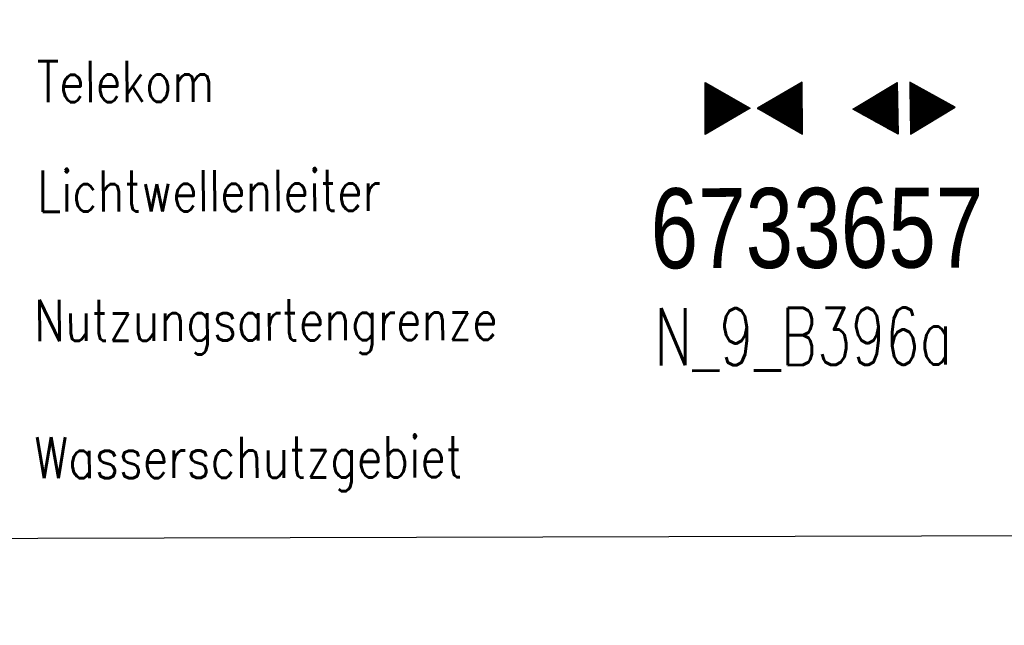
# Model space of a CAD drawing. Extents: x 0 to 1135, y 0 to 420.
# Tile 95 of 116: x 1051 to 1094, y 113 to 140. Entities that reach past the tile are written whole.
import ezdxf

# ---------------------------------------------------------------- set-up
doc = ezdxf.new("R2010")
doc.units = 0
doc.header["$LTSCALE"] = 2
doc.header["$MEASUREMENT"] = 0
doc.linetypes.add('AUSGEZOGEN', pattern=[0])
doc.layers.get('0').update_dxf_attribs({"color": 8, "linetype": 'AUSGEZOGEN'})
for name, color, linetype in [('BW-SCHRIFT', 8, 'AUSGEZOGEN'), ('FBRTOP', 8, 'AUSGEZOGEN'), ('GEF', 8, 'AUSGEZOGEN'), ('LEGENDE', 7, 'AUSGEZOGEN')]:
    doc.layers.add(name, color=color, linetype=linetype)
doc.styles.add('ROMANS', font='romans.shx', dxfattribs={"width": 0.8})
doc.styles.add('UNIR-O', font='unir_o.shx')

# ---------------------------------------------------------------- blocks, each defined once
blk = doc.blocks.new('*X20')
at = {"color": 0}
for p, q in [((379.636, 182.407), (379.645, 182.415)), ((379.64, 182.401), (379.654, 182.415)), ((379.643, 182.395), (379.663, 182.415)), ((379.646, 182.39), (379.672, 182.415)), ((379.649, 182.384), (379.68, 182.415)), ((379.653, 182.379), (379.689, 182.415)), ((379.656, 182.373), (379.698, 182.415)), ((379.659, 182.367), (379.707, 182.415)), ((379.662, 182.362), (379.716, 182.415)), ((379.665, 182.356), (379.725, 182.415)), ((379.669, 182.351), (379.733, 182.415)), ((379.672, 182.345), (379.742, 182.415)), ((379.675, 182.339), (379.751, 182.415)), ((379.678, 182.334), (379.76, 182.415)), ((379.682, 182.328), (379.769, 182.415)), ((379.685, 182.323), (379.778, 182.415)), ((379.688, 182.317), (379.786, 182.415)), ((379.691, 182.311), (379.795, 182.415)), ((379.695, 182.306), (379.804, 182.415)), ((379.698, 182.3), (379.813, 182.415)), ((379.701, 182.295), (379.822, 182.415)), ((379.704, 182.289), (379.831, 182.415)), ((379.708, 182.283), (379.839, 182.415)), ((379.711, 182.278), (379.848, 182.415)), ((379.714, 182.272), (379.857, 182.415)), ((379.717, 182.267), (379.866, 182.415)), ((379.72, 182.261), (379.875, 182.415)), ((379.724, 182.255), (379.884, 182.415)), ((379.727, 182.25), (379.892, 182.415)), ((379.73, 182.244), (379.901, 182.415)), ((379.733, 182.239), (379.91, 182.415)), ((379.737, 182.233), (379.919, 182.415)), ((379.74, 182.227), (379.928, 182.415)), ((379.743, 182.222), (379.937, 182.415)), ((379.746, 182.216), (379.946, 182.415)), ((379.75, 182.21), (379.954, 182.415)), ((379.753, 182.205), (379.963, 182.415)), ((379.756, 182.199), (379.972, 182.415)), ((379.759, 182.194), (379.981, 182.415)), ((379.763, 182.188), (379.99, 182.415)), ((379.766, 182.182), (379.999, 182.415)), ((379.769, 182.177), (380.007, 182.415)), ((379.772, 182.171), (380.016, 182.415)), ((379.775, 182.166), (380.025, 182.415)), ((379.779, 182.16), (380.034, 182.415)), ((379.782, 182.154), (380.043, 182.415)), ((379.785, 182.149), (380.052, 182.415)), ((379.788, 182.143), (380.06, 182.415)), ((379.792, 182.138), (380.069, 182.415)), ((379.795, 182.132), (380.078, 182.415)), ((379.798, 182.126), (380.087, 182.415)), ((379.801, 182.121), (380.096, 182.415)), ((379.805, 182.115), (380.105, 182.415)), ((379.808, 182.11), (380.113, 182.415)), ((379.811, 182.104), (380.122, 182.415)), ((379.814, 182.098), (380.131, 182.415)), ((379.818, 182.093), (380.14, 182.415)), ((379.821, 182.087), (380.149, 182.415)), ((379.824, 182.082), (380.158, 182.415)), ((379.827, 182.076), (380.166, 182.415)), ((379.83, 182.07), (380.175, 182.415)), ((379.834, 182.065), (380.184, 182.415)), ((379.837, 182.059), (380.193, 182.415)), ((379.84, 182.054), (380.202, 182.415)), ((379.843, 182.048), (380.211, 182.415)), ((379.847, 182.042), (380.22, 182.415)), ((379.85, 182.037), (380.228, 182.415)), ((379.853, 182.031), (380.237, 182.415)), ((379.856, 182.026), (380.246, 182.415)), ((379.86, 182.02), (380.255, 182.415)), ((379.863, 182.014), (380.264, 182.415)), ((379.866, 182.009), (380.273, 182.415)), ((379.869, 182.003), (380.281, 182.415)), ((379.873, 181.998), (380.29, 182.415)), ((379.876, 181.992), (380.299, 182.415)), ((379.879, 181.986), (380.308, 182.415)), ((379.882, 181.981), (380.317, 182.415)), ((379.885, 181.975), (380.326, 182.415)), ((379.889, 181.97), (380.334, 182.415)), ((379.892, 181.964), (380.343, 182.415)), ((379.895, 181.958), (380.352, 182.415)), ((379.898, 181.953), (380.361, 182.415)), ((379.902, 181.947), (380.37, 182.415)), ((379.905, 181.942), (380.379, 182.415)), ((379.908, 181.936), (380.387, 182.415)), ((379.911, 181.93), (380.396, 182.415)), ((379.915, 181.925), (380.405, 182.415)), ((379.918, 181.919), (380.414, 182.415)), ((379.921, 181.914), (380.423, 182.415)), ((379.924, 181.908), (380.432, 182.415)), ((379.928, 181.902), (380.44, 182.415)), ((379.931, 181.897), (380.449, 182.415)), ((379.934, 181.891), (380.458, 182.415)), ((379.937, 181.885), (380.467, 182.415)), ((379.94, 181.88), (380.476, 182.415)), ((379.944, 181.874), (380.485, 182.415)), ((379.947, 181.869), (380.494, 182.415)), ((379.95, 181.863), (380.502, 182.415)), ((379.953, 181.857), (380.511, 182.415)), ((379.957, 181.852), (380.52, 182.415)), ((379.96, 181.846), (380.529, 182.415)), ((379.963, 181.841), (380.538, 182.415)), ((379.966, 181.835), (380.547, 182.415)), ((379.97, 181.829), (380.555, 182.415)), ((379.973, 181.824), (380.564, 182.415)), ((379.976, 181.818), (380.573, 182.415)), ((379.979, 181.813), (380.582, 182.415)), ((379.983, 181.807), (380.591, 182.415)), ((379.986, 181.801), (380.6, 182.415)), ((379.989, 181.796), (380.608, 182.415)), ((379.992, 181.79), (380.617, 182.415)), ((379.995, 181.785), (380.626, 182.415)), ((379.999, 181.779), (380.635, 182.415)), ((380.002, 181.773), (380.644, 182.415)), ((380.005, 181.768), (380.653, 182.415)), ((380.008, 181.762), (380.661, 182.415)), ((380.012, 181.757), (380.67, 182.415)), ((380.015, 181.751), (380.679, 182.415)), ((380.018, 181.745), (380.688, 182.415)), ((380.021, 181.74), (380.697, 182.415)), ((380.025, 181.734), (380.706, 182.415)), ((380.028, 181.729), (380.714, 182.415)), ((380.031, 181.723), (380.723, 182.415)), ((380.034, 181.717), (380.732, 182.415)), ((380.038, 181.712), (380.741, 182.415)), ((380.041, 181.706), (380.75, 182.415)), ((380.044, 181.701), (380.759, 182.415)), ((380.047, 181.695), (380.768, 182.415)), ((380.05, 181.689), (380.776, 182.415)), ((380.054, 181.684), (380.785, 182.415)), ((380.057, 181.678), (380.794, 182.415)), ((380.06, 181.673), (380.803, 182.415)), ((380.063, 181.667), (380.812, 182.415)), ((380.067, 181.661), (380.821, 182.415)), ((380.07, 181.656), (380.829, 182.415)), ((380.073, 181.65), (380.838, 182.415)), ((380.076, 181.645), (380.847, 182.415)), ((380.08, 181.639), (380.856, 182.415)), ((380.083, 181.633), (380.865, 182.415)), ((380.086, 181.628), (380.874, 182.415)), ((380.089, 181.622), (380.882, 182.415)), ((380.093, 181.617), (380.891, 182.415)), ((380.096, 181.611), (380.9, 182.415)), ((380.099, 181.605), (380.909, 182.415)), ((380.102, 181.6), (380.918, 182.415)), ((380.105, 181.594), (380.927, 182.415)), ((380.109, 181.588), (380.935, 182.415)), ((380.112, 181.583), (380.944, 182.415)), ((380.115, 181.577), (380.953, 182.415)), ((380.118, 181.572), (380.962, 182.415)), ((380.122, 181.566), (380.971, 182.415)), ((380.125, 181.56), (380.98, 182.415)), ((380.128, 181.555), (380.988, 182.415)), ((380.131, 181.549), (380.997, 182.415)), ((380.135, 181.544), (381.006, 182.415)), ((380.138, 181.538), (381.015, 182.415)), ((380.141, 181.532), (381.024, 182.415)), ((380.144, 181.527), (381.033, 182.415)), ((380.148, 181.521), (381.042, 182.415)), ((380.151, 181.516), (381.05, 182.415)), ((380.154, 181.51), (381.059, 182.415)), ((380.157, 181.504), (381.068, 182.415)), ((380.16, 181.499), (381.077, 182.415)), ((380.164, 181.493), (381.086, 182.415)), ((380.167, 181.488), (381.095, 182.415)), ((380.17, 181.482), (381.103, 182.415)), ((380.173, 181.476), (381.112, 182.415)), ((380.177, 181.471), (381.121, 182.415)), ((380.18, 181.465), (381.13, 182.415)), ((380.183, 181.46), (381.139, 182.415)), ((380.186, 181.454), (381.148, 182.415)), ((380.19, 181.448), (381.156, 182.415)), ((380.193, 181.443), (381.165, 182.415)), ((380.196, 181.437), (381.174, 182.415)), ((380.199, 181.432), (381.183, 182.415)), ((380.203, 181.426), (381.192, 182.415)), ((380.206, 181.42), (381.201, 182.415)), ((380.209, 181.415), (381.209, 182.415)), ((380.212, 181.409), (381.218, 182.415)), ((380.215, 181.404), (381.227, 182.415)), ((380.219, 181.398), (381.236, 182.415)), ((380.222, 181.392), (381.245, 182.415)), ((380.225, 181.387), (381.254, 182.415)), ((380.228, 181.381), (381.262, 182.415)), ((380.232, 181.376), (381.271, 182.415)), ((380.235, 181.37), (381.28, 182.415)), ((380.238, 181.364), (381.289, 182.415)), ((380.241, 181.359), (381.298, 182.415)), ((380.245, 181.353), (381.307, 182.415)), ((380.248, 181.348), (381.316, 182.415)), ((380.251, 181.342), (381.324, 182.415)), ((380.254, 181.336), (381.333, 182.415)), ((380.258, 181.331), (381.342, 182.415)), ((380.261, 181.325), (381.351, 182.415)), ((380.27, 181.308), (381.344, 182.382)), ((380.274, 181.303), (381.332, 182.361)), ((380.277, 181.297), (381.32, 182.34)), ((380.28, 181.292), (381.308, 182.32)), ((380.283, 181.286), (381.296, 182.299)), ((380.287, 181.28), (381.284, 182.278)), ((380.29, 181.275), (381.272, 182.257)), ((380.293, 181.269), (381.26, 182.236)), ((380.296, 181.263), (381.248, 182.215)), ((380.3, 181.258), (381.236, 182.194)), ((380.303, 181.252), (381.224, 182.173)), ((380.306, 181.247), (381.212, 182.152)), ((380.309, 181.241), (381.2, 182.131)), ((380.313, 181.235), (381.187, 182.11)), ((380.316, 181.23), (381.175, 182.089)), ((380.319, 181.224), (381.163, 182.069)), ((380.322, 181.219), (381.151, 182.048)), ((380.325, 181.213), (381.139, 182.027)), ((380.329, 181.207), (381.127, 182.006)), ((380.332, 181.202), (381.115, 181.985)), ((380.335, 181.196), (381.103, 181.964)), ((380.338, 181.191), (381.091, 181.943)), ((380.342, 181.185), (381.079, 181.922)), ((380.345, 181.179), (381.067, 181.901)), ((380.348, 181.174), (381.055, 181.88)), ((380.351, 181.168), (381.043, 181.859)), ((380.355, 181.163), (381.031, 181.839)), ((380.358, 181.157), (381.018, 181.818)), ((380.361, 181.151), (381.006, 181.797)), ((380.364, 181.146), (380.994, 181.776)), ((380.368, 181.14), (380.982, 181.755)), ((380.371, 181.135), (380.97, 181.734)), ((380.374, 181.129), (380.958, 181.713)), ((380.377, 181.123), (380.946, 181.692)), ((380.38, 181.118), (380.934, 181.671)), ((380.384, 181.112), (380.922, 181.65)), ((380.387, 181.107), (380.91, 181.629)), ((380.39, 181.101), (380.898, 181.608)), ((380.393, 181.095), (380.886, 181.588)), ((380.397, 181.09), (380.874, 181.567)), ((380.4, 181.084), (380.861, 181.546)), ((380.403, 181.079), (380.849, 181.525)), ((380.406, 181.073), (380.837, 181.504)), ((380.41, 181.067), (380.825, 181.483)), ((380.413, 181.062), (380.813, 181.462)), ((380.416, 181.056), (380.801, 181.441)), ((380.419, 181.051), (380.789, 181.42)), ((380.423, 181.045), (380.777, 181.399)), ((380.426, 181.039), (380.765, 181.378)), ((380.429, 181.034), (380.753, 181.358)), ((380.432, 181.028), (380.741, 181.337)), ((380.435, 181.023), (380.729, 181.316)), ((380.439, 181.017), (380.717, 181.295)), ((380.442, 181.011), (380.705, 181.274)), ((380.445, 181.006), (380.692, 181.253)), ((380.448, 181), (380.68, 181.232)), ((380.452, 180.995), (380.668, 181.211)), ((380.455, 180.989), (380.656, 181.19)), ((380.458, 180.983), (380.644, 181.169)), ((380.461, 180.978), (380.632, 181.148)), ((380.465, 180.972), (380.62, 181.127)), ((380.468, 180.966), (380.608, 181.107)), ((380.471, 180.961), (380.596, 181.086)), ((380.474, 180.955), (380.584, 181.065)), ((380.478, 180.95), (380.572, 181.044)), ((380.481, 180.944), (380.56, 181.023)), ((380.484, 180.938), (380.548, 181.002)), ((380.487, 180.933), (380.535, 180.981)), ((380.49, 180.927), (380.523, 180.96)), ((380.494, 180.922), (380.511, 180.939)), ((380.22, 180.189), (380.572, 180.54)), ((380.232, 180.21), (380.568, 180.546)), ((380.245, 180.231), (380.565, 180.551)), ((380.257, 180.251), (380.562, 180.557)), ((380.269, 180.272), (380.559, 180.562)), ((380.281, 180.293), (380.555, 180.568)), ((380.293, 180.314), (380.552, 180.574)), ((380.305, 180.335), (380.549, 180.579)), ((380.317, 180.356), (380.546, 180.585)), ((380.329, 180.377), (380.543, 180.59)), ((380.341, 180.398), (380.539, 180.596)), ((380.353, 180.419), (380.536, 180.602)), ((380.365, 180.44), (380.533, 180.607)), ((380.377, 180.461), (380.53, 180.613)), ((380.389, 180.481), (380.526, 180.618)), ((380.401, 180.502), (380.523, 180.624)), ((380.414, 180.523), (380.52, 180.63)), ((380.426, 180.544), (380.517, 180.635)), ((380.438, 180.565), (380.513, 180.641)), ((380.45, 180.586), (380.51, 180.646)), ((380.462, 180.607), (380.507, 180.652)), ((380.474, 180.628), (380.504, 180.658)), ((380.486, 180.649), (380.5, 180.663)), ((379.629, 179.164), (380.73, 180.265)), ((379.641, 179.185), (380.727, 180.271)), ((379.642, 179.169), (380.733, 180.26)), ((379.651, 179.169), (380.737, 180.254)), ((379.653, 179.206), (380.724, 180.277)), ((379.66, 179.169), (380.74, 180.249)), ((379.665, 179.227), (380.72, 180.282)), ((379.669, 179.169), (380.743, 180.243)), ((379.677, 179.248), (380.717, 180.288)), ((379.678, 179.169), (380.746, 180.237)), ((379.686, 179.169), (380.75, 180.232)), ((379.689, 179.269), (380.714, 180.293)), ((379.695, 179.169), (380.753, 180.226)), ((379.701, 179.289), (380.711, 180.299)), ((379.704, 179.169), (380.756, 180.221)), ((379.713, 179.31), (380.708, 180.305)), ((379.713, 179.169), (380.759, 180.215)), ((379.725, 179.331), (380.704, 180.31)), ((379.737, 179.352), (380.701, 180.316)), ((379.749, 179.373), (380.698, 180.321)), ((379.762, 179.394), (380.695, 180.327)), ((379.774, 179.415), (380.691, 180.333)), ((379.786, 179.436), (380.688, 180.338)), ((379.798, 179.457), (380.685, 180.344)), ((379.81, 179.478), (380.682, 180.349)), ((379.822, 179.499), (380.678, 180.355)), ((379.834, 179.519), (380.675, 180.361)), ((379.846, 179.54), (380.672, 180.366)), ((379.858, 179.561), (380.669, 180.372)), ((379.87, 179.582), (380.665, 180.378)), ((379.882, 179.603), (380.662, 180.383)), ((379.894, 179.624), (380.659, 180.389)), ((379.906, 179.645), (380.656, 180.394)), ((379.919, 179.666), (380.653, 180.4)), ((379.931, 179.687), (380.649, 180.406)), ((379.943, 179.708), (380.646, 180.411)), ((379.955, 179.729), (380.643, 180.417)), ((379.967, 179.75), (380.64, 180.422)), ((379.979, 179.77), (380.636, 180.428)), ((379.991, 179.791), (380.633, 180.434)), ((380.003, 179.812), (380.63, 180.439)), ((380.015, 179.833), (380.627, 180.445)), ((380.027, 179.854), (380.623, 180.45)), ((380.039, 179.875), (380.62, 180.456)), ((380.051, 179.896), (380.617, 180.462)), ((380.063, 179.917), (380.614, 180.467)), ((380.075, 179.938), (380.61, 180.473)), ((380.088, 179.959), (380.607, 180.478)), ((380.1, 179.98), (380.604, 180.484)), ((380.112, 180), (380.601, 180.49)), ((380.124, 180.021), (380.598, 180.495)), ((380.136, 180.042), (380.594, 180.501)), ((380.148, 180.063), (380.591, 180.506)), ((380.16, 180.084), (380.588, 180.512)), ((380.172, 180.105), (380.585, 180.518)), ((380.184, 180.126), (380.581, 180.523)), ((380.196, 180.147), (380.578, 180.529)), ((380.208, 180.168), (380.575, 180.534)), ((379.722, 179.169), (380.763, 180.209)), ((379.731, 179.169), (380.766, 180.204)), ((379.739, 179.169), (380.769, 180.198)), ((379.748, 179.169), (380.772, 180.193)), ((379.757, 179.169), (380.775, 180.187)), ((379.766, 179.169), (380.779, 180.181)), ((379.775, 179.169), (380.782, 180.176)), ((379.784, 179.169), (380.785, 180.17)), ((379.792, 179.169), (380.788, 180.165)), ((379.801, 179.169), (380.792, 180.159)), ((379.81, 179.169), (380.795, 180.153)), ((379.819, 179.169), (380.798, 180.148)), ((379.828, 179.169), (380.801, 180.142)), ((379.837, 179.169), (380.805, 180.137)), ((379.845, 179.169), (380.808, 180.131)), ((379.854, 179.169), (380.811, 180.125)), ((379.863, 179.169), (380.814, 180.12)), ((379.872, 179.169), (380.818, 180.114)), ((379.881, 179.169), (380.821, 180.109)), ((379.89, 179.169), (380.824, 180.103)), ((379.899, 179.169), (380.827, 180.097)), ((379.907, 179.169), (380.83, 180.092)), ((379.916, 179.169), (380.834, 180.086)), ((379.925, 179.169), (380.837, 180.081)), ((379.934, 179.169), (380.84, 180.075)), ((379.943, 179.169), (380.843, 180.069)), ((379.952, 179.169), (380.847, 180.064)), ((379.96, 179.169), (380.85, 180.058)), ((379.969, 179.169), (380.853, 180.052)), ((379.978, 179.169), (380.856, 180.047)), ((379.987, 179.169), (380.86, 180.041)), ((379.996, 179.169), (380.863, 180.036)), ((380.005, 179.169), (380.866, 180.03)), ((380.013, 179.169), (380.869, 180.024)), ((380.022, 179.169), (380.873, 180.019)), ((380.031, 179.169), (380.876, 180.013)), ((380.04, 179.169), (380.879, 180.008)), ((380.049, 179.169), (380.882, 180.002)), ((380.058, 179.169), (380.885, 179.996)), ((380.066, 179.169), (380.889, 179.991)), ((380.075, 179.169), (380.892, 179.985)), ((380.084, 179.169), (380.895, 179.98)), ((380.093, 179.169), (380.898, 179.974)), ((380.102, 179.169), (380.902, 179.968)), ((380.111, 179.169), (380.905, 179.963)), ((380.119, 179.169), (380.908, 179.957)), ((380.128, 179.169), (380.911, 179.952)), ((380.137, 179.169), (380.915, 179.946)), ((380.146, 179.169), (380.918, 179.94)), ((380.155, 179.169), (380.921, 179.935)), ((380.164, 179.169), (380.924, 179.929)), ((380.173, 179.169), (380.928, 179.924)), ((380.181, 179.169), (380.931, 179.918)), ((380.19, 179.169), (380.934, 179.912)), ((380.199, 179.169), (380.937, 179.907)), ((380.208, 179.169), (380.94, 179.901)), ((380.217, 179.169), (380.944, 179.896)), ((380.226, 179.169), (380.947, 179.89)), ((380.234, 179.169), (380.95, 179.884)), ((380.243, 179.169), (380.953, 179.879)), ((380.252, 179.169), (380.957, 179.873)), ((380.261, 179.169), (380.96, 179.868)), ((380.27, 179.169), (380.963, 179.862)), ((380.279, 179.169), (380.966, 179.856)), ((380.287, 179.169), (380.97, 179.851)), ((380.296, 179.169), (380.973, 179.845)), ((380.305, 179.169), (380.976, 179.84)), ((380.314, 179.169), (380.979, 179.834)), ((380.323, 179.169), (380.983, 179.828)), ((380.332, 179.169), (380.986, 179.823)), ((380.34, 179.169), (380.989, 179.817)), ((380.349, 179.169), (380.992, 179.812)), ((380.358, 179.169), (380.995, 179.806)), ((380.367, 179.169), (380.999, 179.8)), ((380.376, 179.169), (381.002, 179.795)), ((380.385, 179.169), (381.005, 179.789)), ((380.394, 179.169), (381.008, 179.784)), ((380.402, 179.169), (381.012, 179.778)), ((380.411, 179.169), (381.015, 179.772)), ((380.42, 179.169), (381.018, 179.767)), ((380.429, 179.169), (381.021, 179.761)), ((380.438, 179.169), (381.025, 179.756)), ((380.447, 179.169), (381.028, 179.75)), ((380.455, 179.169), (381.031, 179.744)), ((380.464, 179.169), (381.034, 179.739)), ((380.473, 179.169), (381.038, 179.733)), ((380.482, 179.169), (381.041, 179.727)), ((380.491, 179.169), (381.044, 179.722)), ((380.5, 179.169), (381.047, 179.716)), ((380.508, 179.169), (381.05, 179.711)), ((380.517, 179.169), (381.054, 179.705)), ((380.526, 179.169), (381.057, 179.699)), ((380.535, 179.169), (381.06, 179.694)), ((380.544, 179.169), (381.063, 179.688)), ((380.553, 179.169), (381.067, 179.683)), ((380.561, 179.169), (381.07, 179.677)), ((380.57, 179.169), (381.073, 179.671)), ((380.579, 179.169), (381.076, 179.666)), ((380.588, 179.169), (381.08, 179.66)), ((380.597, 179.169), (381.083, 179.655)), ((380.606, 179.169), (381.086, 179.649)), ((380.614, 179.169), (381.089, 179.643)), ((380.623, 179.169), (381.093, 179.638)), ((380.632, 179.169), (381.096, 179.632)), ((380.641, 179.169), (381.099, 179.627)), ((380.65, 179.169), (381.102, 179.621)), ((380.659, 179.169), (381.105, 179.615)), ((380.668, 179.169), (381.109, 179.61)), ((380.676, 179.169), (381.112, 179.604)), ((380.685, 179.169), (381.115, 179.599)), ((380.694, 179.169), (381.118, 179.593)), ((380.703, 179.169), (381.122, 179.587)), ((380.712, 179.169), (381.125, 179.582)), ((380.721, 179.169), (381.128, 179.576)), ((380.729, 179.169), (381.131, 179.571)), ((380.738, 179.169), (381.135, 179.565)), ((380.747, 179.169), (381.138, 179.559)), ((380.756, 179.169), (381.141, 179.554)), ((380.765, 179.169), (381.144, 179.548)), ((380.774, 179.169), (381.148, 179.543)), ((380.782, 179.169), (381.151, 179.537)), ((380.791, 179.169), (381.154, 179.531)), ((380.8, 179.169), (381.157, 179.526)), ((380.809, 179.169), (381.16, 179.52)), ((380.818, 179.169), (381.164, 179.515)), ((380.827, 179.169), (381.167, 179.509)), ((380.835, 179.169), (381.17, 179.503)), ((380.844, 179.169), (381.173, 179.498)), ((380.853, 179.169), (381.177, 179.492)), ((380.862, 179.169), (381.18, 179.487)), ((380.871, 179.169), (381.183, 179.481)), ((380.88, 179.169), (381.186, 179.475)), ((380.888, 179.169), (381.19, 179.47)), ((380.897, 179.169), (381.193, 179.464)), ((380.906, 179.169), (381.196, 179.459)), ((380.915, 179.169), (381.199, 179.453)), ((380.924, 179.169), (381.203, 179.447)), ((380.933, 179.169), (381.206, 179.442)), ((380.942, 179.169), (381.209, 179.436)), ((380.95, 179.169), (381.212, 179.43)), ((380.959, 179.169), (381.215, 179.425)), ((380.968, 179.169), (381.219, 179.419)), ((380.977, 179.169), (381.222, 179.414)), ((380.986, 179.169), (381.225, 179.408)), ((380.995, 179.169), (381.228, 179.402)), ((381.003, 179.169), (381.232, 179.397)), ((381.012, 179.169), (381.235, 179.391)), ((381.021, 179.169), (381.238, 179.386)), ((381.03, 179.169), (381.241, 179.38)), ((381.039, 179.169), (381.245, 179.374)), ((381.048, 179.169), (381.248, 179.369)), ((381.056, 179.169), (381.251, 179.363)), ((381.065, 179.169), (381.254, 179.358)), ((381.074, 179.169), (381.258, 179.352)), ((381.083, 179.169), (381.261, 179.346)), ((381.092, 179.169), (381.264, 179.341)), ((381.101, 179.169), (381.267, 179.335)), ((381.109, 179.169), (381.27, 179.33)), ((381.118, 179.169), (381.274, 179.324)), ((381.127, 179.169), (381.277, 179.318)), ((381.136, 179.169), (381.28, 179.313)), ((381.145, 179.169), (381.283, 179.307)), ((381.154, 179.169), (381.287, 179.302)), ((381.162, 179.169), (381.29, 179.296)), ((381.171, 179.169), (381.293, 179.29)), ((381.18, 179.169), (381.296, 179.285)), ((381.189, 179.169), (381.3, 179.279)), ((381.198, 179.169), (381.303, 179.274)), ((381.207, 179.169), (381.306, 179.268)), ((381.216, 179.169), (381.309, 179.262)), ((381.224, 179.169), (381.313, 179.257)), ((381.233, 179.169), (381.316, 179.251)), ((381.242, 179.169), (381.319, 179.246)), ((381.251, 179.169), (381.322, 179.24)), ((381.26, 179.169), (381.325, 179.234)), ((381.269, 179.169), (381.329, 179.229)), ((381.277, 179.169), (381.332, 179.223)), ((381.286, 179.169), (381.335, 179.218)), ((381.295, 179.169), (381.338, 179.212)), ((381.304, 179.169), (381.342, 179.206)), ((381.313, 179.169), (381.345, 179.201)), ((381.322, 179.169), (381.348, 179.195)), ((381.33, 179.169), (381.351, 179.19)), ((381.339, 179.169), (381.355, 179.184)), ((381.348, 179.169), (381.358, 179.178))]:
    blk.add_line(p, q, dxfattribs=at)
blk = doc.blocks.new('TIEFP')
at = {"color": 0}
for points in [[(0.005, 0.151), (-1.131, 2.118), (1.141, 2.118)], [(0.005, -0.172), (-1.131, -2.139), (1.141, -2.139)]]:
    blk.add_lwpolyline(points, close=True, dxfattribs=at)
at = {"color": 0, "xscale": 1.311372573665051, "yscale": 1.311372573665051, "zscale": 1.311372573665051}
blk.add_blockref('*X20', (-498.969, -237.096), dxfattribs=at)
blk = doc.blocks.new('*X22')
at = {"color": 0}
for p, q in [((377.305, 181.357), (378.135, 182.187)), ((377.318, 181.378), (378.132, 182.193)), ((377.33, 181.399), (378.129, 182.198)), ((377.342, 181.42), (378.126, 182.204)), ((377.354, 181.441), (378.122, 182.209)), ((377.366, 181.462), (378.119, 182.215)), ((377.378, 181.483), (378.116, 182.221)), ((377.39, 181.504), (378.113, 182.226)), ((377.402, 181.525), (378.109, 182.232)), ((377.414, 181.546), (378.106, 182.238)), ((377.426, 181.566), (378.103, 182.243)), ((377.438, 181.587), (378.1, 182.249)), ((377.45, 181.608), (378.096, 182.254)), ((377.462, 181.629), (378.093, 182.26)), ((377.474, 181.65), (378.09, 182.266)), ((377.487, 181.671), (378.087, 182.271)), ((377.499, 181.692), (378.083, 182.277)), ((377.511, 181.713), (378.08, 182.282)), ((377.523, 181.734), (378.077, 182.288)), ((377.535, 181.755), (378.074, 182.294)), ((377.547, 181.776), (378.071, 182.299)), ((377.559, 181.796), (378.067, 182.305)), ((377.571, 181.817), (378.064, 182.31)), ((377.583, 181.838), (378.061, 182.316)), ((377.595, 181.859), (378.058, 182.322)), ((377.607, 181.88), (378.054, 182.327)), ((377.619, 181.901), (378.051, 182.333)), ((377.631, 181.922), (378.048, 182.338)), ((377.644, 181.943), (378.045, 182.344)), ((377.656, 181.964), (378.041, 182.35)), ((377.668, 181.985), (378.038, 182.355)), ((377.68, 182.006), (378.035, 182.361)), ((377.692, 182.027), (378.032, 182.366)), ((377.704, 182.047), (378.028, 182.372)), ((377.716, 182.068), (378.025, 182.378)), ((377.728, 182.089), (378.022, 182.383)), ((377.74, 182.11), (378.019, 182.389)), ((377.752, 182.131), (378.016, 182.394)), ((377.764, 182.152), (378.012, 182.4)), ((377.776, 182.173), (378.009, 182.406)), ((377.788, 182.194), (378.006, 182.411)), ((377.8, 182.215), (378.003, 182.417)), ((377.813, 182.236), (377.999, 182.422)), ((377.825, 182.257), (377.996, 182.428)), ((377.837, 182.277), (377.993, 182.434)), ((377.849, 182.298), (377.99, 182.439)), ((377.861, 182.319), (377.986, 182.445)), ((377.873, 182.34), (377.983, 182.45)), ((377.885, 182.361), (377.98, 182.456)), ((377.897, 182.382), (377.977, 182.462)), ((377.909, 182.403), (377.973, 182.467)), ((377.921, 182.424), (377.97, 182.473)), ((377.933, 182.445), (377.967, 182.478)), ((377.945, 182.466), (377.964, 182.484)), ((377.107, 180.991), (378.197, 182.081)), ((377.112, 181.023), (378.187, 182.097)), ((377.116, 180.991), (378.2, 182.075)), ((377.124, 181.044), (378.184, 182.103)), ((377.125, 180.991), (378.203, 182.069)), ((377.133, 180.991), (378.206, 182.064)), ((377.136, 181.065), (378.181, 182.109)), ((377.142, 180.991), (378.21, 182.058)), ((377.148, 181.085), (378.177, 182.114)), ((377.151, 180.991), (378.213, 182.053)), ((377.16, 180.991), (378.216, 182.047)), ((377.161, 181.106), (378.174, 182.12)), ((377.169, 180.991), (378.219, 182.041)), ((377.173, 181.127), (378.171, 182.125)), ((377.178, 180.991), (378.223, 182.036)), ((377.185, 181.148), (378.168, 182.131)), ((377.186, 180.991), (378.226, 182.03)), ((377.195, 180.991), (378.229, 182.025)), ((377.197, 181.169), (378.164, 182.137)), ((377.204, 180.991), (378.232, 182.019)), ((377.209, 181.19), (378.161, 182.142)), ((377.213, 180.991), (378.236, 182.013)), ((377.221, 181.211), (378.158, 182.148)), ((377.222, 180.991), (378.239, 182.008)), ((377.231, 180.991), (378.242, 182.002)), ((377.233, 181.232), (378.155, 182.153)), ((377.239, 180.991), (378.245, 181.997)), ((377.245, 181.253), (378.151, 182.159)), ((377.248, 180.991), (378.248, 181.991)), ((377.257, 181.274), (378.148, 182.165)), ((377.257, 180.991), (378.252, 181.985)), ((377.266, 180.991), (378.255, 181.98)), ((377.269, 181.295), (378.145, 182.17)), ((377.275, 180.991), (378.258, 181.974)), ((377.281, 181.316), (378.142, 182.176)), ((377.284, 180.991), (378.261, 181.969)), ((377.292, 180.991), (378.265, 181.963)), ((377.293, 181.336), (378.138, 182.181)), ((377.301, 180.991), (378.268, 181.957)), ((377.31, 180.991), (378.271, 181.952)), ((377.319, 180.991), (378.274, 181.946)), ((377.328, 180.991), (378.278, 181.941)), ((377.337, 180.991), (378.281, 181.935)), ((377.346, 180.991), (378.284, 181.929)), ((377.354, 180.991), (378.287, 181.924)), ((377.363, 180.991), (378.291, 181.918)), ((377.372, 180.991), (378.294, 181.913)), ((377.381, 180.991), (378.297, 181.907)), ((377.39, 180.991), (378.3, 181.901)), ((377.399, 180.991), (378.303, 181.896)), ((377.407, 180.991), (378.307, 181.89)), ((377.416, 180.991), (378.31, 181.884)), ((377.425, 180.991), (378.313, 181.879)), ((377.434, 180.991), (378.316, 181.873)), ((377.443, 180.991), (378.32, 181.868)), ((377.452, 180.991), (378.323, 181.862)), ((377.46, 180.991), (378.326, 181.856)), ((377.469, 180.991), (378.329, 181.851)), ((377.478, 180.991), (378.333, 181.845)), ((377.487, 180.991), (378.336, 181.84)), ((377.496, 180.991), (378.339, 181.834)), ((377.505, 180.991), (378.342, 181.828)), ((377.513, 180.991), (378.346, 181.823)), ((377.522, 180.991), (378.349, 181.817)), ((377.531, 180.991), (378.352, 181.812)), ((377.54, 180.991), (378.355, 181.806)), ((377.549, 180.991), (378.358, 181.8)), ((377.558, 180.991), (378.362, 181.795)), ((377.566, 180.991), (378.365, 181.789)), ((377.575, 180.991), (378.368, 181.784)), ((377.584, 180.991), (378.371, 181.778)), ((377.593, 180.991), (378.375, 181.772)), ((377.602, 180.991), (378.378, 181.767)), ((377.611, 180.991), (378.381, 181.761)), ((377.62, 180.991), (378.384, 181.756)), ((377.628, 180.991), (378.388, 181.75)), ((377.637, 180.991), (378.391, 181.744)), ((377.646, 180.991), (378.394, 181.739)), ((377.655, 180.991), (378.397, 181.733)), ((377.664, 180.991), (378.401, 181.728)), ((377.673, 180.991), (378.404, 181.722)), ((377.681, 180.991), (378.407, 181.716)), ((377.69, 180.991), (378.41, 181.711)), ((377.699, 180.991), (378.413, 181.705)), ((377.708, 180.991), (378.417, 181.7)), ((377.717, 180.991), (378.42, 181.694)), ((377.726, 180.991), (378.423, 181.688)), ((377.734, 180.991), (378.426, 181.683)), ((377.743, 180.991), (378.43, 181.677)), ((377.752, 180.991), (378.433, 181.672)), ((377.761, 180.991), (378.436, 181.666)), ((377.77, 180.991), (378.439, 181.66)), ((377.779, 180.991), (378.443, 181.655)), ((377.787, 180.991), (378.446, 181.649)), ((377.796, 180.991), (378.449, 181.644)), ((377.805, 180.991), (378.452, 181.638)), ((377.814, 180.991), (378.456, 181.632)), ((377.823, 180.991), (378.459, 181.627)), ((377.832, 180.991), (378.462, 181.621)), ((377.84, 180.991), (378.465, 181.616)), ((377.849, 180.991), (378.468, 181.61)), ((377.858, 180.991), (378.472, 181.604)), ((377.867, 180.991), (378.475, 181.599)), ((377.876, 180.991), (378.478, 181.593)), ((377.885, 180.991), (378.481, 181.588)), ((377.894, 180.991), (378.485, 181.582)), ((377.902, 180.991), (378.488, 181.576)), ((377.911, 180.991), (378.491, 181.571)), ((377.92, 180.991), (378.494, 181.565)), ((377.929, 180.991), (378.498, 181.559)), ((377.938, 180.991), (378.501, 181.554)), ((377.947, 180.991), (378.504, 181.548)), ((377.955, 180.991), (378.507, 181.543)), ((377.964, 180.991), (378.511, 181.537)), ((377.973, 180.991), (378.514, 181.531)), ((377.982, 180.991), (378.517, 181.526)), ((377.991, 180.991), (378.52, 181.52)), ((378, 180.991), (378.523, 181.515)), ((378.008, 180.991), (378.527, 181.509)), ((378.017, 180.991), (378.53, 181.503)), ((378.026, 180.991), (378.533, 181.498)), ((378.035, 180.991), (378.536, 181.492)), ((378.044, 180.991), (378.54, 181.487)), ((378.053, 180.991), (378.543, 181.481)), ((378.061, 180.991), (378.546, 181.475)), ((378.07, 180.991), (378.549, 181.47)), ((378.079, 180.991), (378.553, 181.464)), ((378.088, 180.991), (378.556, 181.459)), ((378.097, 180.991), (378.559, 181.453)), ((378.106, 180.991), (378.562, 181.447)), ((378.114, 180.991), (378.565, 181.442)), ((378.123, 180.991), (378.569, 181.436)), ((378.132, 180.991), (378.572, 181.431)), ((378.141, 180.991), (378.575, 181.425)), ((378.15, 180.991), (378.578, 181.419)), ((378.159, 180.991), (378.582, 181.414)), ((378.168, 180.991), (378.585, 181.408)), ((378.176, 180.991), (378.588, 181.403)), ((378.185, 180.991), (378.591, 181.397)), ((378.194, 180.991), (378.595, 181.391)), ((378.203, 180.991), (378.598, 181.386)), ((378.212, 180.991), (378.601, 181.38)), ((378.221, 180.991), (378.604, 181.375)), ((378.229, 180.991), (378.608, 181.369)), ((378.238, 180.991), (378.611, 181.363)), ((378.247, 180.991), (378.614, 181.358)), ((378.256, 180.991), (378.617, 181.352)), ((378.265, 180.991), (378.62, 181.347)), ((378.274, 180.991), (378.624, 181.341)), ((378.282, 180.991), (378.627, 181.335)), ((378.291, 180.991), (378.63, 181.33)), ((378.3, 180.991), (378.633, 181.324)), ((378.309, 180.991), (378.637, 181.319)), ((378.318, 180.991), (378.64, 181.313)), ((378.327, 180.991), (378.643, 181.307)), ((378.335, 180.991), (378.646, 181.302)), ((378.344, 180.991), (378.65, 181.296)), ((378.353, 180.991), (378.653, 181.291)), ((378.362, 180.991), (378.656, 181.285)), ((378.371, 180.991), (378.659, 181.279)), ((378.38, 180.991), (378.663, 181.274)), ((378.388, 180.991), (378.666, 181.268)), ((378.397, 180.991), (378.669, 181.262)), ((378.406, 180.991), (378.672, 181.257)), ((378.415, 180.991), (378.675, 181.251)), ((378.424, 180.991), (378.679, 181.246)), ((378.433, 180.991), (378.682, 181.24)), ((378.442, 180.991), (378.685, 181.234)), ((378.45, 180.991), (378.688, 181.229)), ((378.459, 180.991), (378.692, 181.223)), ((378.468, 180.991), (378.695, 181.218)), ((378.477, 180.991), (378.698, 181.212)), ((378.486, 180.991), (378.701, 181.206)), ((378.495, 180.991), (378.705, 181.201)), ((378.503, 180.991), (378.708, 181.195)), ((378.512, 180.991), (378.711, 181.19)), ((378.521, 180.991), (378.714, 181.184)), ((378.53, 180.991), (378.718, 181.178)), ((378.539, 180.991), (378.721, 181.173)), ((378.548, 180.991), (378.724, 181.167)), ((378.556, 180.991), (378.727, 181.162)), ((378.565, 180.991), (378.73, 181.156)), ((378.574, 180.991), (378.734, 181.15)), ((378.583, 180.991), (378.737, 181.145)), ((378.592, 180.991), (378.74, 181.139)), ((378.601, 180.991), (378.743, 181.134)), ((378.609, 180.991), (378.747, 181.128)), ((378.618, 180.991), (378.75, 181.122)), ((378.627, 180.991), (378.753, 181.117)), ((378.636, 180.991), (378.756, 181.111)), ((378.645, 180.991), (378.76, 181.106)), ((378.654, 180.991), (378.763, 181.1)), ((378.662, 180.991), (378.766, 181.094)), ((378.671, 180.991), (378.769, 181.089)), ((378.68, 180.991), (378.773, 181.083)), ((378.689, 180.991), (378.776, 181.078)), ((378.698, 180.991), (378.779, 181.072)), ((378.707, 180.991), (378.782, 181.066)), ((378.716, 180.991), (378.785, 181.061)), ((378.724, 180.991), (378.789, 181.055)), ((378.733, 180.991), (378.792, 181.05)), ((378.742, 180.991), (378.795, 181.044)), ((378.751, 180.991), (378.798, 181.038)), ((378.76, 180.991), (378.802, 181.033)), ((378.769, 180.991), (378.805, 181.027)), ((378.777, 180.991), (378.808, 181.022)), ((378.786, 180.991), (378.811, 181.016)), ((378.795, 180.991), (378.815, 181.01)), ((378.804, 180.991), (378.818, 181.005)), ((378.813, 180.991), (378.821, 180.999)), ((377.099, 180.568), (377.108, 180.577)), ((377.102, 180.562), (377.117, 180.577)), ((377.106, 180.556), (377.126, 180.577)), ((377.109, 180.551), (377.135, 180.577)), ((377.112, 180.545), (377.144, 180.577)), ((377.115, 180.54), (377.153, 180.577)), ((377.119, 180.534), (377.161, 180.577)), ((377.122, 180.528), (377.17, 180.577)), ((377.125, 180.523), (377.179, 180.577)), ((377.128, 180.517), (377.188, 180.577)), ((377.131, 180.512), (377.197, 180.577)), ((377.135, 180.506), (377.206, 180.577)), ((377.138, 180.5), (377.214, 180.577)), ((377.141, 180.495), (377.223, 180.577)), ((377.144, 180.489), (377.232, 180.577)), ((377.148, 180.484), (377.241, 180.577)), ((377.151, 180.478), (377.25, 180.577)), ((377.154, 180.472), (377.259, 180.577)), ((377.157, 180.467), (377.267, 180.577)), ((377.161, 180.461), (377.276, 180.577)), ((377.164, 180.456), (377.285, 180.577)), ((377.167, 180.45), (377.294, 180.577)), ((377.17, 180.444), (377.303, 180.577)), ((377.174, 180.439), (377.312, 180.577)), ((377.177, 180.433), (377.32, 180.577)), ((377.18, 180.428), (377.329, 180.577)), ((377.183, 180.422), (377.338, 180.577)), ((377.186, 180.416), (377.347, 180.577)), ((377.19, 180.411), (377.356, 180.577)), ((377.193, 180.405), (377.365, 180.577)), ((377.196, 180.4), (377.373, 180.577)), ((377.199, 180.394), (377.382, 180.577)), ((377.203, 180.388), (377.391, 180.577)), ((377.206, 180.383), (377.4, 180.577)), ((377.209, 180.377), (377.409, 180.577)), ((377.212, 180.372), (377.418, 180.577)), ((377.216, 180.366), (377.427, 180.577)), ((377.219, 180.36), (377.435, 180.577)), ((377.222, 180.355), (377.444, 180.577)), ((377.225, 180.349), (377.453, 180.577)), ((377.229, 180.344), (377.462, 180.577)), ((377.232, 180.338), (377.471, 180.577)), ((377.235, 180.332), (377.48, 180.577)), ((377.238, 180.327), (377.488, 180.577)), ((377.241, 180.321), (377.497, 180.577)), ((377.245, 180.315), (377.506, 180.577)), ((377.248, 180.31), (377.515, 180.577)), ((377.251, 180.304), (377.524, 180.577)), ((377.254, 180.299), (377.533, 180.577)), ((377.258, 180.293), (377.541, 180.577)), ((377.261, 180.287), (377.55, 180.577)), ((377.264, 180.282), (377.559, 180.577)), ((377.267, 180.276), (377.568, 180.577)), ((377.271, 180.271), (377.577, 180.577)), ((377.274, 180.265), (377.586, 180.577)), ((377.277, 180.259), (377.594, 180.577)), ((377.28, 180.254), (377.603, 180.577)), ((377.284, 180.248), (377.612, 180.577)), ((377.287, 180.243), (377.621, 180.577)), ((377.29, 180.237), (377.63, 180.577)), ((377.293, 180.231), (377.639, 180.577)), ((377.296, 180.226), (377.647, 180.577)), ((377.3, 180.22), (377.656, 180.577)), ((377.303, 180.215), (377.665, 180.577)), ((377.306, 180.209), (377.674, 180.577)), ((377.309, 180.203), (377.683, 180.577)), ((377.313, 180.198), (377.692, 180.577)), ((377.316, 180.192), (377.701, 180.577)), ((377.319, 180.187), (377.709, 180.577)), ((377.322, 180.181), (377.718, 180.577)), ((377.326, 180.175), (377.727, 180.577)), ((377.329, 180.17), (377.736, 180.577)), ((377.332, 180.164), (377.745, 180.577)), ((377.335, 180.159), (377.754, 180.577)), ((377.339, 180.153), (377.762, 180.577)), ((377.342, 180.147), (377.771, 180.577)), ((377.345, 180.142), (377.78, 180.577)), ((377.348, 180.136), (377.789, 180.577)), ((377.351, 180.131), (377.798, 180.577)), ((377.355, 180.125), (377.807, 180.577)), ((377.358, 180.119), (377.815, 180.577)), ((377.361, 180.114), (377.824, 180.577)), ((377.364, 180.108), (377.833, 180.577)), ((377.368, 180.103), (377.842, 180.577)), ((377.371, 180.097), (377.851, 180.577)), ((377.374, 180.091), (377.86, 180.577)), ((377.377, 180.086), (377.868, 180.577)), ((377.381, 180.08), (377.877, 180.577)), ((377.384, 180.075), (377.886, 180.577)), ((377.387, 180.069), (377.895, 180.577)), ((377.39, 180.063), (377.904, 180.577)), ((377.394, 180.058), (377.913, 180.577)), ((377.397, 180.052), (377.921, 180.577)), ((377.4, 180.047), (377.93, 180.577)), ((377.403, 180.041), (377.939, 180.577)), ((377.406, 180.035), (377.948, 180.577)), ((377.41, 180.03), (377.957, 180.577)), ((377.413, 180.024), (377.966, 180.577)), ((377.416, 180.018), (377.975, 180.577)), ((377.419, 180.013), (377.983, 180.577)), ((377.423, 180.007), (377.992, 180.577)), ((377.426, 180.002), (378.001, 180.577)), ((377.429, 179.996), (378.01, 180.577)), ((377.432, 179.99), (378.019, 180.577)), ((377.436, 179.985), (378.028, 180.577)), ((377.439, 179.979), (378.036, 180.577)), ((377.442, 179.974), (378.045, 180.577)), ((377.445, 179.968), (378.054, 180.577)), ((377.449, 179.962), (378.063, 180.577)), ((377.452, 179.957), (378.072, 180.577)), ((377.455, 179.951), (378.081, 180.577)), ((377.458, 179.946), (378.089, 180.577)), ((377.461, 179.94), (378.098, 180.577)), ((377.465, 179.934), (378.107, 180.577)), ((377.468, 179.929), (378.116, 180.577)), ((377.471, 179.923), (378.125, 180.577)), ((377.474, 179.918), (378.134, 180.577)), ((377.478, 179.912), (378.142, 180.577)), ((377.481, 179.906), (378.151, 180.577)), ((377.484, 179.901), (378.16, 180.577)), ((377.487, 179.895), (378.169, 180.577)), ((377.491, 179.89), (378.178, 180.577)), ((377.494, 179.884), (378.187, 180.577)), ((377.497, 179.878), (378.196, 180.577)), ((377.5, 179.873), (378.204, 180.577)), ((377.504, 179.867), (378.213, 180.577)), ((377.507, 179.862), (378.222, 180.577)), ((377.51, 179.856), (378.231, 180.577)), ((377.513, 179.85), (378.24, 180.577)), ((377.516, 179.845), (378.249, 180.577)), ((377.52, 179.839), (378.257, 180.577)), ((377.523, 179.834), (378.266, 180.577)), ((377.526, 179.828), (378.275, 180.577)), ((377.529, 179.822), (378.284, 180.577)), ((377.533, 179.817), (378.293, 180.577)), ((377.536, 179.811), (378.302, 180.577)), ((377.539, 179.806), (378.31, 180.577)), ((377.542, 179.8), (378.319, 180.577)), ((377.546, 179.794), (378.328, 180.577)), ((377.549, 179.789), (378.337, 180.577)), ((377.552, 179.783), (378.346, 180.577)), ((377.555, 179.778), (378.355, 180.577)), ((377.559, 179.772), (378.363, 180.577)), ((377.562, 179.766), (378.372, 180.577)), ((377.565, 179.761), (378.381, 180.577)), ((377.568, 179.755), (378.39, 180.577)), ((377.571, 179.75), (378.399, 180.577)), ((377.575, 179.744), (378.408, 180.577)), ((377.578, 179.738), (378.416, 180.577)), ((377.581, 179.733), (378.425, 180.577)), ((377.584, 179.727), (378.434, 180.577)), ((377.588, 179.722), (378.443, 180.577)), ((377.591, 179.716), (378.452, 180.577)), ((377.594, 179.71), (378.461, 180.577)), ((377.597, 179.705), (378.47, 180.577)), ((377.601, 179.699), (378.478, 180.577)), ((377.604, 179.693), (378.487, 180.577)), ((377.607, 179.688), (378.496, 180.577)), ((377.61, 179.682), (378.505, 180.577)), ((377.614, 179.677), (378.514, 180.577)), ((377.617, 179.671), (378.523, 180.577)), ((377.62, 179.665), (378.531, 180.577)), ((377.623, 179.66), (378.54, 180.577)), ((377.626, 179.654), (378.549, 180.577)), ((377.63, 179.649), (378.558, 180.577)), ((377.633, 179.643), (378.567, 180.577)), ((377.636, 179.637), (378.576, 180.577)), ((377.639, 179.632), (378.584, 180.577)), ((377.643, 179.626), (378.593, 180.577)), ((377.646, 179.621), (378.602, 180.577)), ((377.649, 179.615), (378.611, 180.577)), ((377.652, 179.609), (378.62, 180.577)), ((377.656, 179.604), (378.629, 180.577)), ((377.659, 179.598), (378.637, 180.577)), ((377.662, 179.593), (378.646, 180.577)), ((377.665, 179.587), (378.655, 180.577)), ((377.669, 179.581), (378.664, 180.577)), ((377.672, 179.576), (378.673, 180.577)), ((377.675, 179.57), (378.682, 180.577)), ((377.678, 179.565), (378.69, 180.577)), ((377.681, 179.559), (378.699, 180.577)), ((377.685, 179.553), (378.708, 180.577)), ((377.688, 179.548), (378.717, 180.577)), ((377.691, 179.542), (378.726, 180.577)), ((377.694, 179.537), (378.735, 180.577)), ((377.698, 179.531), (378.744, 180.577)), ((377.701, 179.525), (378.752, 180.577)), ((377.704, 179.52), (378.761, 180.577)), ((377.707, 179.514), (378.77, 180.577)), ((377.711, 179.509), (378.779, 180.577)), ((377.714, 179.503), (378.788, 180.577)), ((377.717, 179.497), (378.797, 180.577)), ((377.72, 179.492), (378.805, 180.577)), ((377.724, 179.486), (378.814, 180.577)), ((377.733, 179.469), (378.806, 180.542)), ((377.736, 179.464), (378.794, 180.521)), ((377.74, 179.458), (378.781, 180.5)), ((377.743, 179.453), (378.769, 180.479)), ((377.746, 179.447), (378.757, 180.458)), ((377.749, 179.441), (378.745, 180.437)), ((377.753, 179.436), (378.733, 180.416)), ((377.756, 179.43), (378.721, 180.395)), ((377.759, 179.425), (378.709, 180.374)), ((377.762, 179.419), (378.697, 180.353)), ((377.766, 179.413), (378.685, 180.333)), ((377.769, 179.408), (378.673, 180.312)), ((377.772, 179.402), (378.661, 180.291)), ((377.775, 179.396), (378.649, 180.27)), ((377.779, 179.391), (378.637, 180.249)), ((377.782, 179.385), (378.624, 180.228)), ((377.785, 179.38), (378.612, 180.207)), ((377.788, 179.374), (378.6, 180.186)), ((377.791, 179.368), (378.588, 180.165)), ((377.795, 179.363), (378.576, 180.144)), ((377.798, 179.357), (378.564, 180.123)), ((377.801, 179.352), (378.552, 180.103)), ((377.804, 179.346), (378.54, 180.082)), ((377.808, 179.34), (378.528, 180.061)), ((377.811, 179.335), (378.516, 180.04)), ((377.814, 179.329), (378.504, 180.019)), ((377.817, 179.324), (378.492, 179.998)), ((377.821, 179.318), (378.48, 179.977)), ((377.824, 179.312), (378.468, 179.956)), ((377.827, 179.307), (378.455, 179.935)), ((377.83, 179.301), (378.443, 179.914)), ((377.834, 179.296), (378.431, 179.893)), ((377.837, 179.29), (378.419, 179.872)), ((377.84, 179.284), (378.407, 179.852)), ((377.843, 179.279), (378.395, 179.831)), ((377.846, 179.273), (378.383, 179.81)), ((377.85, 179.268), (378.371, 179.789)), ((377.853, 179.262), (378.359, 179.768)), ((377.856, 179.256), (378.347, 179.747)), ((377.859, 179.251), (378.335, 179.726)), ((377.863, 179.245), (378.323, 179.705)), ((377.866, 179.24), (378.311, 179.684)), ((377.869, 179.234), (378.298, 179.663)), ((377.872, 179.228), (378.286, 179.642)), ((377.876, 179.223), (378.274, 179.622)), ((377.879, 179.217), (378.262, 179.601)), ((377.882, 179.212), (378.25, 179.58)), ((377.885, 179.206), (378.238, 179.559)), ((377.889, 179.2), (378.226, 179.538)), ((377.892, 179.195), (378.214, 179.517)), ((377.895, 179.189), (378.202, 179.496)), ((377.898, 179.184), (378.19, 179.475)), ((377.901, 179.178), (378.178, 179.454)), ((377.905, 179.172), (378.166, 179.433)), ((377.908, 179.167), (378.154, 179.412)), ((377.911, 179.161), (378.142, 179.391)), ((377.914, 179.156), (378.129, 179.371)), ((377.918, 179.15), (378.117, 179.35)), ((377.921, 179.144), (378.105, 179.329)), ((377.924, 179.139), (378.093, 179.308)), ((377.927, 179.133), (378.081, 179.287)), ((377.931, 179.128), (378.069, 179.266)), ((377.934, 179.122), (378.057, 179.245)), ((377.937, 179.116), (378.045, 179.224)), ((377.94, 179.111), (378.033, 179.203)), ((377.944, 179.105), (378.021, 179.182)), ((377.947, 179.1), (378.009, 179.161)), ((377.95, 179.094), (377.997, 179.141)), ((377.953, 179.088), (377.985, 179.12)), ((377.956, 179.083), (377.972, 179.099))]:
    blk.add_line(p, q, dxfattribs=at)
blk = doc.blocks.new('HOCHP')
for points in [[(-0.012, 2.235), (-1.148, 0.268), (1.124, 0.268)], [(-0.012, -2.242), (-1.148, -0.275), (1.124, -0.275)]]:
    blk.add_lwpolyline(points, close=True)
at = {"xscale": 1.311372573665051, "yscale": 1.311372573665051, "zscale": 1.311372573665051}
blk.add_blockref('*X22', (-495.658, -237.078), dxfattribs=at)

msp = doc.modelspace()

# ---------------------------------------------------------------- linework, layer by layer
at = {"layer": 'FBRTOP', "const_width": 0.5}
for points in [[(778.203, 222.125, 0.000004), (815.608, 224.799, -0.000002), (853.013, 227.472, -0.000001), (902.886, 231.036, 0.000001), (950, 234.403, 0.000002)], [(778.488, 218.136, 0.000004), (815.893, 220.809, -0.000002), (853.298, 223.482, -0.000001), (903.171, 227.046, 0.000001), (950, 230.392, 0.000002)], [(703.395, 216.78, -0.000001), (715.863, 217.671, 0.000009)], [(703.68, 212.79, -0.000001), (716.148, 213.681, 0.000009)]]:
    msp.add_lwpolyline(points, format="xyb", dxfattribs=at)
at = {"layer": 'LEGENDE'}
msp.add_lwpolyline([(1029.982, 117.15), (1123.993, 117.392), (1123.556, 287.54), (1029.545, 287.299)], close=True, dxfattribs=at)

# ---------------------------------------------------------------- block references
at = {"layer": 'GEF'}
for name, p, rotation in [('TIEFP', (1083.461, 136.015), 90.14716027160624), ('HOCHP', (1090.054, 136.014), 270.9732548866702)]:
    msp.add_blockref(name, p, dxfattribs=dict(at, rotation=rotation))

# ---------------------------------------------------------------- texts
at = {"layer": 'BW-SCHRIFT'}
for s, height, style, width, p in [('6733657', 3.5, 'UNIR-O', 0.8, (1078.957, 129.017)), ('N_9_B396a', 2.5, 'ROMANS', 0.7, (1079.118, 124.768))]:
    msp.add_text(s, height=height, rotation=0.1472, dxfattribs=dict(at, style=style, width=width)).set_placement(p)
at = {"layer": 'LEGENDE', "style": 'ROMANS', "width": 0.8}
for s, p in [('Telekom', (1052.073, 136.285)), ('Lichtwellenleiter', (1052.086, 131.493)), ('Nutzungsartengrenze', (1051.951, 125.831)), ('Wasserschutzgebiet', (1051.966, 119.823))]:
    msp.add_text(s, height=1.8, rotation=0.1472, dxfattribs=at).set_placement(p)

doc.saveas('drawing.dxf')
